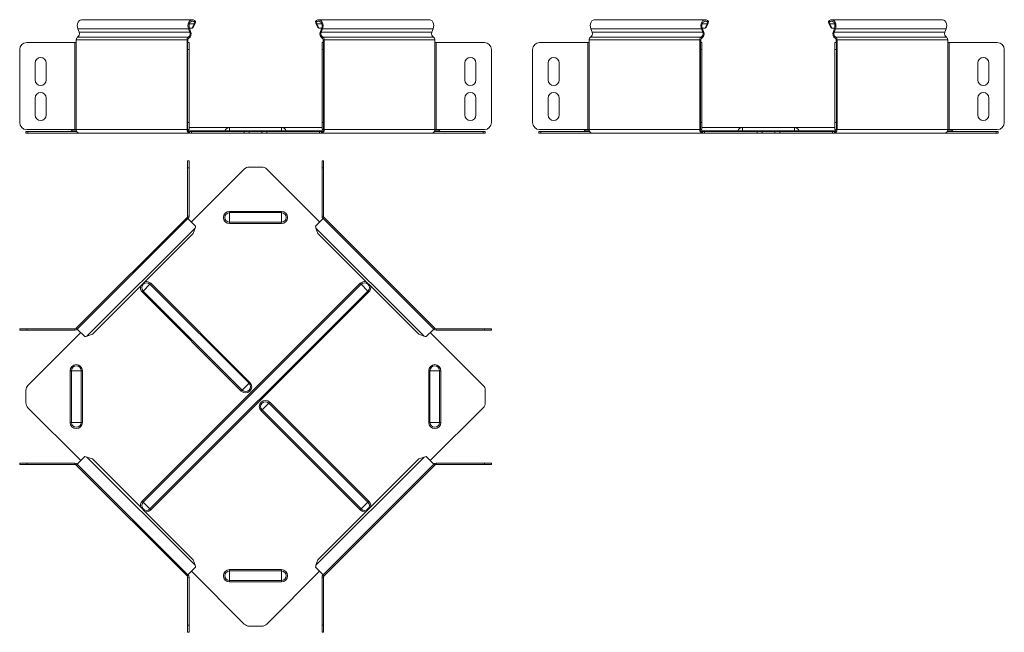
# Model space of a CAD drawing. Header units: millimetres. Extents: x -229 to 1462, y -7545 to 292.
# Tile 7 of 8: x -183 to 520, y -557 to -119. Entities that reach past the tile are written whole.
import ezdxf

# ---------------------------------------------------------------- set-up
doc = ezdxf.new("R2010")
doc.units = ezdxf.units.MM

msp = doc.modelspace()

# ---------------------------------------------------------------- linework, layer by layer
at = {"color": 7, "linetype": 'Continuous', "lineweight": 15}
for p, q in [((-59.82, -119.12), (-138.86, -119.12)), ((109.31, -119.12), (30.28, -119.12)), ((306.45, -119.12), (227.41, -119.12)), ((475.58, -119.12), (396.55, -119.12)), ((-141.66, -125.73), (-140.76, -128.12)), ((-61.73, -128.12), (-62.63, -125.73)), ((-59.94, -125.23), (-62.02, -125.23)), ((-61.11, -127.65), (-62.01, -125.26)), ((-58.56, -121.97), (-59.94, -125.23)), ((-59.32, -124.76), (-59.94, -125.23)), ((-57.93, -121.5), (-59.32, -124.76)), ((-58.56, -121.97), (-57.93, -121.5)), ((-57.64, -120.34), (-58.13, -121.07)), ((28.09, -120.34), (28.58, -121.07)), ((29.01, -121.97), (28.39, -121.5)), ((29.77, -124.76), (28.39, -121.5)), ((30.4, -125.23), (29.01, -121.97)), ((30.4, -125.23), (29.77, -124.76)), ((32.47, -125.23), (30.4, -125.23)), ((32.46, -125.26), (31.56, -127.65)), ((33.09, -125.73), (32.19, -128.12)), ((111.22, -128.12), (112.12, -125.73)), ((225.5, -128.12), (224.61, -125.73)), ((303.64, -125.73), (304.54, -128.12)), ((304.25, -125.23), (306.33, -125.23)), ((304.26, -125.26), (305.16, -127.65)), ((306.33, -125.23), (307.71, -121.97)), ((306.33, -125.23), (306.95, -124.76)), ((306.95, -124.76), (308.34, -121.5)), ((307.71, -121.97), (308.34, -121.5)), ((308.63, -120.34), (308.14, -121.07)), ((394.36, -120.34), (394.85, -121.07)), ((395.28, -121.97), (394.66, -121.5)), ((396.04, -124.76), (394.66, -121.5)), ((396.67, -125.23), (395.28, -121.97)), ((396.67, -125.23), (396.04, -124.76)), ((398.74, -125.23), (396.67, -125.23)), ((398.73, -125.26), (397.83, -127.65)), ((399.35, -125.73), (398.46, -128.12)), ((477.49, -128.12), (478.39, -125.73)), ((-142.74, -133.42), (-142.74, -135.42)), ((-63.71, -135.42), (-63.71, -133.42)), ((-63.01, -135.42), (-63.01, -133.42)), ((33.46, -133.42), (33.46, -135.42)), ((34.17, -133.42), (34.17, -135.42)), ((113.2, -135.42), (113.2, -133.42)), ((223.52, -135.42), (223.52, -133.42)), ((302.56, -133.42), (302.56, -135.42)), ((303.26, -133.42), (303.26, -135.42)), ((399.73, -133.42), (399.73, -135.42)), ((400.44, -133.42), (400.44, -135.42)), ((479.47, -135.42), (479.47, -133.42)), ((-183.18, -192.62), (-183.18, -140.42)), ((-178.18, -135.42), (-143.81, -135.42)), ((-143.81, -135.42), (-142.74, -135.42)), ((-63.71, -135.42), (-63.27, -135.42)), ((-63.27, -135.42), (-62.27, -135.42)), ((-63.27, -140.42), (-63.27, -135.42)), ((-63.27, -140.42), (-63.27, -192.62)), ((-62.27, -135.42), (-62.27, -140.42)), ((-62.27, -140.42), (-62.27, -192.62)), ((32.73, -135.42), (33.73, -135.42)), ((32.73, -140.42), (32.73, -135.42)), ((32.73, -192.62), (32.73, -140.42)), ((33.73, -135.42), (33.73, -140.42)), ((33.73, -135.42), (34.17, -135.42)), ((33.73, -192.62), (33.73, -140.42)), ((113.2, -135.42), (114.26, -135.42)), ((114.26, -135.42), (148.64, -135.42)), ((153.64, -140.42), (153.64, -192.62)), ((183.09, -140.42), (183.09, -192.62)), ((222.46, -135.42), (188.09, -135.42)), ((223.52, -135.42), (222.46, -135.42)), ((303, -135.42), (302.56, -135.42)), ((303, -135.42), (303, -140.42)), ((304, -135.42), (303, -135.42)), ((303, -192.62), (303, -140.42)), ((304, -140.42), (304, -135.42)), ((304, -192.62), (304, -140.42)), ((399, -135.42), (400, -135.42)), ((399, -140.42), (399, -135.42)), ((399, -192.62), (399, -140.42)), ((400, -135.42), (400, -140.42)), ((400, -135.42), (400.44, -135.42)), ((400, -192.62), (400, -140.42)), ((479.47, -135.42), (480.53, -135.42)), ((480.53, -135.42), (514.91, -135.42)), ((519.91, -140.42), (519.91, -192.62)), ((-172.18, -150.12), (-172.18, -162.12)), ((-164.18, -162.12), (-164.18, -150.12)), ((134.64, -150.12), (134.64, -162.12)), ((142.64, -162.12), (142.64, -150.12)), ((194.09, -162.12), (194.09, -150.12)), ((202.09, -150.12), (202.09, -162.12)), ((500.91, -150.12), (500.91, -162.12)), ((508.91, -162.12), (508.91, -150.12)), ((-172.18, -175.12), (-172.18, -187.12)), ((-164.18, -187.12), (-164.18, -175.12)), ((134.64, -175.12), (134.64, -187.12)), ((142.64, -187.12), (142.64, -175.12)), ((194.09, -187.12), (194.09, -175.12)), ((202.09, -175.12), (202.09, -187.12)), ((500.91, -175.12), (500.91, -187.12)), ((508.91, -187.12), (508.91, -175.12)), ((-63.27, -197.62), (-63.27, -192.62)), ((-62.27, -192.62), (-62.27, -197.62)), ((-33.27, -196.12), (-62.27, -196.12)), ((3.73, -196.12), (-33.27, -196.12)), ((32.73, -196.12), (3.73, -196.12)), ((32.73, -197.62), (32.73, -192.62)), ((33.73, -192.62), (33.73, -197.62)), ((303, -192.62), (303, -197.62)), ((304, -197.62), (304, -192.62)), ((333, -196.12), (304, -196.12)), ((370, -196.12), (333, -196.12)), ((399, -196.12), (370, -196.12)), ((399, -197.62), (399, -192.62)), ((400, -192.62), (400, -197.62)), ((-178.77, -200.12), (-178.77, -199.12)), ((-178.77, -199.12), (-177.31, -199.12)), ((-177.31, -200.12), (-178.77, -200.12)), ((-143.81, -197.62), (-178.18, -197.62)), ((-177.31, -199.12), (-142.39, -199.12)), ((-177.31, -200.12), (-140.98, -200.12)), ((-145.74, -197.62), (-146.21, -198.47)), ((-142.74, -197.62), (-143.81, -197.62)), ((-140.98, -200.12), (-61.94, -200.12)), ((-63.27, -197.62), (-63.71, -197.62)), ((-62.27, -197.62), (-63.27, -197.62)), ((-61.94, -199.12), (-60.53, -199.12)), ((-61.94, -200.12), (-60.53, -200.12)), ((-60.53, -199.12), (-60.53, -200.12)), ((-60.53, -199.12), (-22.78, -199.12)), ((-60.53, -200.12), (-22.78, -200.12)), ((-22.78, -199.12), (-19.25, -199.12)), ((-19.25, -200.12), (-22.78, -200.12)), ((-19.25, -199.12), (-10.3, -199.12)), ((-19.25, -200.12), (-10.3, -200.12)), ((-10.3, -199.12), (-6.76, -199.12)), ((-6.76, -200.12), (-10.3, -200.12)), ((-6.76, -199.12), (30.98, -199.12)), ((-6.76, -200.12), (30.98, -200.12)), ((30.98, -199.12), (30.98, -200.12)), ((30.98, -199.12), (32.4, -199.12)), ((30.98, -200.12), (32.4, -200.12)), ((32.4, -200.12), (111.43, -200.12)), ((33.73, -197.62), (32.73, -197.62)), ((34.17, -197.62), (33.73, -197.62)), ((111.43, -200.12), (147.76, -200.12)), ((112.85, -199.12), (147.76, -199.12)), ((114.26, -197.62), (113.2, -197.62)), ((148.64, -197.62), (114.26, -197.62)), ((116.19, -197.62), (116.66, -198.47)), ((147.76, -199.12), (149.23, -199.12)), ((149.23, -200.12), (147.76, -200.12)), ((149.23, -199.12), (149.23, -200.12)), ((187.5, -199.12), (187.5, -200.12)), ((188.96, -199.12), (187.5, -199.12)), ((187.5, -200.12), (188.96, -200.12)), ((188.09, -197.62), (222.46, -197.62)), ((223.88, -199.12), (188.96, -199.12)), ((225.29, -200.12), (188.96, -200.12)), ((220.53, -197.62), (220.06, -198.47)), ((222.46, -197.62), (223.52, -197.62)), ((304.33, -200.12), (225.29, -200.12)), ((302.56, -197.62), (303, -197.62)), ((303, -197.62), (304, -197.62)), ((305.74, -199.12), (304.33, -199.12)), ((305.74, -200.12), (304.33, -200.12)), ((305.74, -199.12), (305.74, -200.12)), ((343.49, -199.12), (305.74, -199.12)), ((343.49, -200.12), (305.74, -200.12)), ((347.02, -199.12), (343.49, -199.12)), ((343.49, -200.12), (347.02, -200.12)), ((347.02, -199.12), (355.97, -199.12)), ((347.02, -200.12), (355.97, -200.12)), ((355.97, -199.12), (359.51, -199.12)), ((359.51, -200.12), (355.97, -200.12)), ((359.51, -199.12), (397.25, -199.12)), ((359.51, -200.12), (397.25, -200.12)), ((397.25, -199.12), (397.25, -200.12)), ((397.25, -199.12), (398.67, -199.12)), ((397.25, -200.12), (398.67, -200.12)), ((398.67, -200.12), (477.7, -200.12)), ((400, -197.62), (399, -197.62)), ((400.44, -197.62), (400, -197.62)), ((477.7, -200.12), (514.03, -200.12)), ((479.12, -199.12), (514.03, -199.12)), ((480.53, -197.62), (479.47, -197.62)), ((514.91, -197.62), (480.53, -197.62)), ((482.46, -197.62), (482.93, -198.47)), ((514.03, -199.12), (515.5, -199.12)), ((515.5, -200.12), (514.03, -200.12)), ((515.5, -199.12), (515.5, -200.12)), ((-62.27, -220.01), (-63.27, -220.01)), ((-63.27, -220.01), (-63.27, -225.01)), ((-62.27, -225.01), (-62.27, -220.01)), ((-19.25, -224.43), (-10.3, -224.43)), ((33.73, -220.01), (32.73, -220.01)), ((32.73, -220.01), (32.73, -225.01)), ((33.73, -225.01), (33.73, -220.01)), ((-63.27, -259.39), (-63.27, -225.01)), ((-62.27, -259.39), (-62.27, -225.01)), ((-60.53, -263.64), (-22.78, -225.89)), ((-6.76, -225.89), (30.98, -263.64)), ((32.73, -225.01), (32.73, -259.39)), ((33.73, -225.01), (33.73, -259.39)), ((-63.71, -260.45), (-142.74, -339.49)), ((-63.01, -261.16), (-142.04, -340.19)), ((-63.01, -261.16), (-63.71, -260.45)), ((-57.64, -266.53), (-63.01, -261.16)), ((33.46, -261.16), (28.09, -266.53)), ((34.17, -260.45), (33.25, -261.37)), ((112.49, -340.19), (33.46, -261.16)), ((113.2, -339.49), (34.17, -260.45)), ((-59.32, -271.92), (-131.28, -343.88)), ((-57.93, -268.07), (-59.32, -271.92)), ((29.77, -271.92), (28.39, -268.07)), ((101.74, -343.88), (29.77, -271.92)), ((-183.18, -339.93), (-183.18, -340.93)), ((-178.18, -339.93), (-183.18, -339.93)), ((-183.18, -340.93), (-178.18, -340.93)), ((-178.18, -339.93), (-143.81, -339.93)), ((-178.18, -340.93), (-143.81, -340.93)), ((-177.31, -380.41), (-139.56, -342.67)), ((-142.74, -339.49), (-142.04, -340.19)), ((-142.04, -340.19), (-136.67, -345.56)), ((-131.28, -343.88), (-135.13, -345.26)), ((105.58, -345.26), (101.74, -343.88)), ((107.13, -345.56), (112.49, -340.19)), ((110.02, -342.67), (147.76, -380.41)), ((112.49, -340.19), (113.2, -339.49)), ((114.26, -339.93), (148.64, -339.93)), ((114.26, -340.93), (148.64, -340.93)), ((153.64, -339.93), (148.64, -339.93)), ((148.64, -340.93), (153.64, -340.93)), ((153.64, -340.93), (153.64, -339.93)), ((-178.77, -383.95), (-178.77, -392.9)), ((149.23, -392.9), (149.23, -383.95)), ((-177.31, -396.44), (-139.56, -434.18)), ((110.02, -434.18), (147.76, -396.44)), ((-142.04, -436.66), (-136.67, -431.29)), ((-131.28, -432.97), (-135.13, -431.59)), ((-59.32, -504.93), (-131.28, -432.97)), ((101.74, -432.97), (29.77, -504.93)), ((105.58, -431.59), (101.74, -432.97)), ((107.13, -431.29), (112.49, -436.66)), ((-183.18, -436.93), (-183.18, -435.93)), ((-183.18, -435.93), (-178.18, -435.93)), ((-178.18, -436.93), (-183.18, -436.93)), ((-178.18, -435.93), (-143.81, -435.93)), ((-178.18, -436.93), (-143.81, -436.93)), ((-142.74, -437.37), (-142.04, -436.66)), ((-63.71, -516.4), (-142.74, -437.37)), ((-142.04, -436.66), (-63.01, -515.69)), ((33.46, -515.69), (112.49, -436.66)), ((113.2, -437.37), (34.17, -516.4)), ((112.49, -436.66), (113.2, -437.37)), ((114.26, -435.93), (148.64, -435.93)), ((114.26, -436.93), (148.64, -436.93)), ((148.64, -435.93), (153.64, -435.93)), ((153.64, -436.93), (148.64, -436.93)), ((153.64, -435.93), (153.64, -436.93)), ((-57.93, -508.78), (-59.32, -504.93)), ((29.77, -504.93), (28.39, -508.78)), ((-57.64, -510.33), (-63.01, -515.69)), ((-60.53, -513.22), (-22.78, -550.96)), ((-6.76, -550.96), (30.98, -513.22)), ((33.46, -515.69), (28.09, -510.33)), ((-63.01, -515.69), (-63.71, -516.4)), ((-63.27, -517.46), (-63.27, -551.84)), ((-62.27, -517.46), (-62.27, -551.84)), ((32.73, -551.84), (32.73, -517.46)), ((34.17, -516.4), (33.25, -515.48)), ((33.73, -551.84), (33.73, -517.46)), ((-63.27, -556.84), (-63.27, -551.84)), ((-62.27, -551.84), (-62.27, -556.84)), ((-19.25, -552.43), (-10.3, -552.43)), ((32.73, -556.84), (32.73, -551.84)), ((33.73, -551.84), (33.73, -556.84)), ((-62.27, -556.84), (-63.27, -556.84)), ((33.73, -556.84), (32.73, -556.84))]:
    msp.add_line(p, q, dxfattribs=at)
at = {"color": 7, "linetype": 'Continuous', "lineweight": 0}
for p, q in [((-62.63, -125.73), (-141.66, -125.73)), ((-62.63, -125.73), (-62.01, -125.26)), ((-58.56, -121.97), (-62.01, -121.97)), ((32.46, -121.97), (29.01, -121.97)), ((33.09, -125.73), (32.46, -125.26)), ((112.12, -125.73), (33.09, -125.73)), ((224.61, -125.73), (303.64, -125.73)), ((303.64, -125.73), (304.26, -125.26)), ((304.26, -121.97), (307.71, -121.97)), ((398.73, -121.97), (395.28, -121.97)), ((399.35, -125.73), (398.73, -125.26)), ((478.39, -125.73), (399.35, -125.73)), ((-63.71, -133.42), (-142.74, -133.42)), ((-62.8, -131.69), (-141.83, -131.69)), ((-61.73, -128.12), (-140.76, -128.12)), ((-63.71, -133.42), (-63.01, -133.42)), ((-62.8, -131.69), (-62.6, -132.65)), ((-61.73, -128.12), (-61.11, -127.65)), ((32.19, -128.12), (31.56, -127.65)), ((111.22, -128.12), (32.19, -128.12)), ((33.25, -131.69), (33.05, -132.65)), ((112.28, -131.69), (33.25, -131.69)), ((34.17, -133.42), (33.46, -133.42)), ((113.2, -133.42), (34.17, -133.42)), ((223.52, -133.42), (302.56, -133.42)), ((224.44, -131.69), (303.47, -131.69)), ((225.5, -128.12), (304.54, -128.12)), ((302.56, -133.42), (303.26, -133.42)), ((303.47, -131.69), (303.67, -132.65)), ((304.54, -128.12), (305.16, -127.65)), ((398.46, -128.12), (397.83, -127.65)), ((477.49, -128.12), (398.46, -128.12)), ((399.52, -131.69), (399.32, -132.65)), ((478.55, -131.69), (399.52, -131.69)), ((400.44, -133.42), (399.73, -133.42)), ((479.47, -133.42), (400.44, -133.42)), ((-143.81, -135.42), (-143.81, -197.62)), ((-142.74, -197.62), (-142.74, -135.42)), ((-63.71, -197.62), (-63.71, -135.42)), ((-62.27, -140.42), (-63.27, -140.42)), ((33.73, -140.42), (32.73, -140.42)), ((34.17, -197.62), (34.17, -135.42)), ((113.2, -197.62), (113.2, -135.42)), ((114.26, -197.62), (114.26, -135.42)), ((222.46, -197.62), (222.46, -135.42)), ((223.52, -197.62), (223.52, -135.42)), ((302.56, -197.62), (302.56, -135.42)), ((303, -140.42), (304, -140.42)), ((400, -140.42), (399, -140.42)), ((400.44, -197.62), (400.44, -135.42)), ((479.47, -197.62), (479.47, -135.42)), ((480.53, -197.62), (480.53, -135.42)), ((-63.27, -192.62), (-62.27, -192.62)), ((-33.27, -196.12), (-33.27, -198.47)), ((3.73, -196.12), (3.73, -198.47)), ((32.73, -192.62), (33.73, -192.62)), ((304, -192.62), (303, -192.62)), ((333, -196.12), (333, -198.47)), ((370, -196.12), (370, -198.47)), ((399, -192.62), (400, -192.62)), ((-177.31, -199.12), (-177.31, -200.12)), ((-142.64, -198.47), (-146.21, -198.47)), ((-63.71, -197.62), (-142.74, -197.62)), ((-62.81, -198.47), (-36.71, -198.47)), ((-61.94, -199.12), (-61.94, -200.12)), ((-36.71, -198.47), (-33.27, -198.47)), ((-33.27, -198.47), (-33.27, -199.12)), ((3.73, -198.47), (-33.27, -198.47)), ((-22.78, -200.12), (-22.78, -199.12)), ((-19.25, -199.12), (-19.25, -200.12)), ((-10.3, -200.12), (-10.3, -199.12)), ((-6.76, -199.12), (-6.76, -200.12)), ((3.73, -198.47), (3.73, -199.12)), ((7.16, -198.47), (3.73, -198.47)), ((33.27, -198.47), (7.16, -198.47)), ((32.4, -199.12), (32.4, -200.12)), ((113.2, -197.62), (34.17, -197.62)), ((113.09, -198.47), (116.66, -198.47)), ((147.76, -200.12), (147.76, -199.12)), ((188.96, -200.12), (188.96, -199.12)), ((223.63, -198.47), (220.06, -198.47)), ((223.52, -197.62), (302.56, -197.62)), ((329.56, -198.47), (303.46, -198.47)), ((304.33, -199.12), (304.33, -200.12)), ((329.56, -198.47), (333, -198.47)), ((333, -198.47), (333, -199.12)), ((370, -198.47), (333, -198.47)), ((343.49, -199.12), (343.49, -200.12)), ((347.02, -200.12), (347.02, -199.12)), ((355.97, -200.12), (355.97, -199.12)), ((359.51, -199.12), (359.51, -200.12)), ((370, -198.47), (370, -199.12)), ((373.43, -198.47), (370, -198.47)), ((399.54, -198.47), (373.43, -198.47)), ((398.67, -199.12), (398.67, -200.12)), ((479.47, -197.62), (400.44, -197.62)), ((479.36, -198.47), (482.93, -198.47)), ((514.03, -200.12), (514.03, -199.12)), ((-63.27, -225.01), (-62.27, -225.01)), ((32.73, -225.01), (33.73, -225.01)), ((-63.27, -259.39), (-62.27, -259.39)), ((-33.27, -256.99), (-33.27, -256.06)), ((-33.27, -256.06), (3.73, -256.06)), ((-33.27, -263.86), (-33.27, -256.99)), ((-33.27, -256.99), (3.73, -256.99)), ((3.73, -256.99), (3.73, -256.06)), ((3.73, -263.86), (3.73, -256.99)), ((33.73, -259.39), (32.73, -259.39)), ((-33.27, -263.86), (3.73, -263.86)), ((-33.27, -264.79), (-33.27, -263.86)), ((-33.27, -264.79), (3.73, -264.79)), ((3.73, -264.79), (3.73, -263.86)), ((-57.93, -268.07), (-135.13, -345.26)), ((105.58, -345.26), (28.39, -268.07)), ((-95.71, -463.19), (59.99, -307.49)), ((-90.2, -308.15), (-95.05, -313)), ((-95.05, -463.85), (60.65, -308.15)), ((-89.54, -307.49), (-90.2, -308.15)), ((-19.41, -378.93), (-90.2, -308.15)), ((-18.75, -378.27), (-89.54, -307.49)), ((60.65, -308.15), (59.99, -307.49)), ((65.5, -313.01), (60.65, -308.15)), ((-95.05, -313), (-95.71, -313.66)), ((-24.93, -384.44), (-95.71, -313.66)), ((-24.27, -383.78), (-95.05, -313)), ((-90.19, -468.7), (65.5, -313.01)), ((-89.53, -469.36), (66.16, -313.67)), ((66.16, -313.67), (65.5, -313.01)), ((-178.18, -340.93), (-178.18, -339.93)), ((-143.81, -339.93), (-143.81, -340.93)), ((114.26, -339.93), (114.26, -340.93)), ((148.64, -339.93), (148.64, -340.93)), ((-146.21, -369.93), (-147.14, -369.93)), ((-147.14, -406.93), (-147.14, -369.93)), ((-139.34, -369.93), (-146.21, -369.93)), ((-146.21, -406.93), (-146.21, -369.93)), ((-139.34, -406.93), (-139.34, -369.93)), ((-138.41, -369.93), (-139.34, -369.93)), ((-138.41, -406.93), (-138.41, -369.93)), ((108.86, -369.93), (109.79, -369.93)), ((108.86, -369.93), (108.86, -406.93)), ((109.79, -369.93), (116.66, -369.93)), ((109.79, -369.93), (109.79, -406.93)), ((116.66, -369.93), (116.66, -406.93)), ((116.66, -369.93), (117.59, -369.93)), ((117.59, -369.93), (117.59, -406.93)), ((-19.41, -378.93), (-24.27, -383.78)), ((-18.75, -378.27), (-19.41, -378.93)), ((-24.27, -383.78), (-24.93, -384.44)), ((-5.28, -393.07), (-10.13, -397.92)), ((-4.62, -392.41), (-5.28, -393.07)), ((65.51, -463.85), (-5.28, -393.07)), ((66.17, -463.19), (-4.62, -392.41)), ((-10.13, -397.92), (-10.79, -398.58)), ((59.99, -469.36), (-10.79, -398.58)), ((60.65, -468.7), (-10.13, -397.92)), ((-146.21, -406.93), (-147.14, -406.93)), ((-139.34, -406.93), (-146.21, -406.93)), ((-138.41, -406.93), (-139.34, -406.93)), ((108.86, -406.93), (109.79, -406.93)), ((109.79, -406.93), (116.66, -406.93)), ((116.66, -406.93), (117.59, -406.93)), ((-57.93, -508.78), (-135.13, -431.59)), ((105.58, -431.59), (28.39, -508.78)), ((-178.18, -435.93), (-178.18, -436.93)), ((-143.81, -436.93), (-143.81, -435.93)), ((114.26, -436.93), (114.26, -435.93)), ((148.64, -436.93), (148.64, -435.93)), ((-95.05, -463.85), (-95.71, -463.19)), ((-90.19, -468.7), (-95.05, -463.85)), ((65.51, -463.85), (60.65, -468.7)), ((66.17, -463.19), (65.51, -463.85)), ((-89.53, -469.36), (-90.19, -468.7)), ((60.65, -468.7), (59.99, -469.36)), ((-33.27, -512.06), (-33.27, -512.99)), ((3.73, -512.06), (-33.27, -512.06)), ((3.73, -512.99), (-33.27, -512.99)), ((-33.27, -512.99), (-33.27, -519.86)), ((3.73, -512.06), (3.73, -512.99)), ((3.73, -512.99), (3.73, -519.86)), ((-63.27, -517.46), (-62.27, -517.46)), ((3.73, -519.86), (-33.27, -519.86)), ((-33.27, -519.86), (-33.27, -520.79)), ((3.73, -519.86), (3.73, -520.79)), ((33.73, -517.46), (32.73, -517.46)), ((3.73, -520.79), (-33.27, -520.79)), ((-63.27, -551.84), (-62.27, -551.84)), ((32.73, -551.84), (33.73, -551.84))]:
    msp.add_line(p, q, dxfattribs=at)
at = {"color": 7, "linetype": 'Continuous', "lineweight": 15, "flags": 128}
for points in [[(-141.66, -125.73), (-141.97, -124.55), (-142.03, -123.29), (-141.84, -122.05), (-141.41, -120.94), (-140.79, -120.04), (-140.01, -119.42), (-139.14, -119.13), (-138.86, -119.12)], [(-57.64, -120.34), (-58.37, -119.61), (-59.21, -119.2), (-60.11, -119.13), (-60.98, -119.42), (-61.75, -120.04), (-62.38, -120.94), (-62.81, -122.05), (-63, -123.29), (-62.94, -124.55), (-62.63, -125.73)], [(33.09, -125.73), (33.39, -124.55), (33.45, -123.29), (33.26, -122.05), (32.84, -120.94), (32.21, -120.04), (31.43, -119.42), (30.56, -119.13), (29.67, -119.2), (28.82, -119.61), (28.09, -120.34)], [(109.31, -119.12), (109.59, -119.13), (110.46, -119.42), (111.24, -120.04), (111.87, -120.94), (112.29, -122.05), (112.48, -123.29), (112.42, -124.55), (112.12, -125.73)], [(227.41, -119.12), (227.13, -119.13), (226.26, -119.42), (225.48, -120.04), (224.86, -120.94), (224.43, -122.05), (224.24, -123.29), (224.3, -124.55), (224.61, -125.73)], [(303.64, -125.73), (303.33, -124.55), (303.27, -123.29), (303.46, -122.05), (303.89, -120.94), (304.51, -120.04), (305.29, -119.42), (306.16, -119.13), (307.06, -119.2), (307.9, -119.61), (308.63, -120.34)], [(399.35, -125.73), (399.66, -124.55), (399.72, -123.29), (399.53, -122.05), (399.11, -120.94), (398.48, -120.04), (397.7, -119.42), (396.83, -119.13), (395.94, -119.2), (395.09, -119.61), (394.36, -120.34)], [(475.58, -119.12), (475.86, -119.13), (476.73, -119.42), (477.51, -120.04), (478.14, -120.94), (478.56, -122.05), (478.75, -123.29), (478.69, -124.55), (478.39, -125.73)], [(-58.13, -121.07), (-58.76, -120.45), (-59.5, -120.15), (-60.27, -120.17), (-61, -120.54), (-61.61, -121.2), (-62.05, -122.1), (-62.28, -123.14), (-62.26, -124.23), (-62.01, -125.26)], [(32.46, -125.26), (32.71, -124.23), (32.73, -123.14), (32.51, -122.1), (32.07, -121.2), (31.46, -120.54), (30.73, -120.17), (29.96, -120.15), (29.22, -120.45), (28.58, -121.07)], [(304.26, -125.26), (304.01, -124.23), (303.99, -123.14), (304.22, -122.1), (304.66, -121.2), (305.27, -120.54), (306, -120.17), (306.77, -120.15), (307.51, -120.45), (308.14, -121.07)], [(398.73, -125.26), (398.98, -124.23), (399, -123.14), (398.78, -122.1), (398.34, -121.2), (397.72, -120.54), (397, -120.17), (396.23, -120.15), (395.49, -120.45), (394.85, -121.07)]]:
    msp.add_lwpolyline(points, dxfattribs=at)
at = {"color": 7, "linetype": 'Continuous', "lineweight": 15}
for centre, radius, start, end in [((-140.93, -133.28), 1.82, 119.65294, 184.49289), ((-143.37, -129.29), 2.86, 302.66993, 24.19044), ((-61.89, -133.28), 1.82, 119.65294, 184.49289), ((-62.2, -133.36), 0.811, 119.65294, 184.49289), ((-64.34, -129.29), 2.86, 302.66993, 24.19044), ((-64.76, -129.28), 4, 302.66993, 24.19044), ((35.21, -129.28), 4, 155.80956, 237.33007), ((34.79, -129.29), 2.86, 155.80956, 237.33007), ((32.65, -133.36), 0.811, 355.50711, 60.34706), ((32.35, -133.28), 1.82, 355.50711, 60.34706), ((113.83, -129.29), 2.86, 155.80956, 237.33007), ((111.38, -133.28), 1.82, 355.50711, 60.34706), ((225.34, -133.28), 1.82, 119.65294, 184.49289), ((222.9, -129.29), 2.86, 302.66993, 24.19044), ((304.38, -133.28), 1.82, 119.65294, 184.49289), ((304.07, -133.36), 0.811, 119.65294, 184.49289), ((301.93, -129.29), 2.86, 302.66993, 24.19044), ((301.51, -129.28), 4, 302.66993, 24.19044), ((401.48, -129.28), 4, 155.80956, 237.33007), ((401.06, -129.29), 2.86, 155.80956, 237.33007), ((398.92, -133.36), 0.811, 355.50711, 60.34706), ((398.62, -133.28), 1.82, 355.50711, 60.34706), ((480.1, -129.29), 2.86, 155.80956, 237.33007), ((477.65, -133.28), 1.82, 355.50711, 60.34706), ((-178.18, -140.42), 5, 90, 180), ((148.64, -140.42), 5, 0, 90), ((188.09, -140.42), 5, 90, 180), ((514.91, -140.42), 5, 0, 90), ((-168.18, -150.12), 4, 0, 180), ((138.64, -150.12), 4, 0, 180), ((198.09, -150.12), 4, 0, 180), ((504.91, -150.12), 4, 0, 180), ((-168.18, -162.12), 4, 180, 360), ((138.64, -162.12), 4, 180, 0), ((198.09, -162.12), 4, 180, 0), ((504.91, -162.12), 4, 180, 0), ((-168.18, -175.12), 4, 0, 180), ((138.64, -175.12), 4, 0, 180), ((198.09, -175.12), 4, 0, 180), ((504.91, -175.12), 4, 0, 180), ((-168.18, -187.12), 4, 180, 360), ((138.64, -187.12), 4, 180, 360), ((198.09, -187.12), 4, 180, 0), ((504.91, -187.12), 4, 180, 0), ((-178.18, -192.62), 5, 180, 270), ((-33.27, -199.79), 3.68, 90, 158.97733), ((3.73, -199.79), 3.68, 21.02267, 90), ((148.64, -192.62), 5, 270, 0), ((188.09, -192.62), 5, 180, 270), ((333, -199.79), 3.68, 90, 158.97733), ((370, -199.79), 3.68, 21.02267, 90), ((514.91, -192.62), 5, 270, 0), ((-147.14, -198.12), 1, 270, 338.97733), ((-140.54, -197.93), 2.23, 171.95053, 258.57825), ((-61.5, -197.93), 2.23, 171.95053, 258.57825), ((-61.68, -197.8), 1.34, 171.95053, 258.57825), ((-37.64, -198.12), 1, 270, 338.97733), ((8.09, -198.12), 1, 201.02267, 270), ((31.96, -197.93), 2.23, 281.42175, 8.04947), ((32.13, -197.8), 1.34, 281.42175, 8.04947), ((110.99, -197.93), 2.23, 281.42175, 8.04947), ((117.59, -198.12), 1, 201.02267, 270), ((219.13, -198.12), 1, 270, 338.97733), ((225.73, -197.93), 2.23, 171.95053, 258.57825), ((304.77, -197.93), 2.23, 171.95053, 258.57825), ((304.59, -197.8), 1.34, 171.95053, 258.57825), ((328.63, -198.12), 1, 270, 338.97733), ((374.36, -198.12), 1, 201.02267, 270), ((398.4, -197.8), 1.34, 281.42175, 8.04947), ((398.23, -197.93), 2.23, 281.42175, 8.04947), ((477.26, -197.93), 2.23, 281.42175, 8.04947), ((483.86, -198.12), 1, 201.02267, 270), ((-19.25, -229.43), 5, 90, 135), ((-10.3, -229.43), 5, 45, 90), ((-64.77, -259.39), 1.5, 315, 0), ((-64.77, -259.39), 2.5, 315, 0), ((35.23, -259.39), 2.5, 180, 225), ((35.23, -259.39), 1.5, 180, 225), ((-143.81, -338.43), 1.5, 270, 315), ((-143.81, -338.43), 2.5, 270, 315), ((114.26, -338.43), 2.5, 225, 270), ((114.26, -338.43), 1.5, 225, 270), ((-173.77, -383.95), 5, 135, 180), ((144.23, -383.95), 5, 0, 45), ((-173.77, -392.9), 5, 180, 225), ((144.23, -392.9), 5, 315, 0), ((-143.81, -438.43), 2.5, 45, 90), ((-143.81, -438.43), 1.5, 45, 90), ((114.26, -438.43), 2.5, 90, 135), ((114.26, -438.43), 1.5, 90, 135), ((-64.77, -517.46), 1.5, 0, 45), ((-64.77, -517.46), 2.5, 0, 45), ((35.23, -517.46), 2.5, 135, 180), ((35.23, -517.46), 1.5, 135, 180), ((-19.25, -547.43), 5, 225, 270), ((-10.3, -547.43), 5, 270, 315)]:
    msp.add_arc(centre, radius, start, end, dxfattribs=at)
at = {"color": 7, "linetype": 'Continuous', "lineweight": 0}
for centre, radius, start, end in [((-33.27, -260.43), 4.37, 90, 270), ((-33.27, -260.43), 3.43, 90, 270), ((3.73, -260.43), 4.37, 270, 90), ((3.73, -260.43), 3.43, 270, 90), ((-92.62, -310.58), 3.43, 45, 225), ((-92.62, -310.58), 4.37, 45, 105.10529), ((63.08, -310.58), 4.37, 74.82627, 135), ((63.08, -310.58), 3.43, 315, 135), ((-92.62, -310.58), 4.37, 164.89471, 225), ((63.08, -310.58), 4.37, 315, 15.17373), ((-142.77, -369.93), 4.37, 0, 180), ((113.23, -369.93), 4.37, 0, 180), ((-142.77, -369.93), 3.43, 0, 180), ((113.23, -369.93), 3.43, 0, 180), ((-21.84, -381.36), 4.37, 225, 45), ((-21.84, -381.36), 3.43, 225, 45), ((-7.7, -395.5), 4.37, 45, 225), ((-7.7, -395.5), 3.43, 45, 225), ((-142.77, -406.93), 4.37, 180, 0), ((-142.77, -406.93), 3.43, 180, 0), ((113.23, -406.93), 4.37, 180, 0), ((113.23, -406.93), 3.43, 180, 0), ((-92.62, -466.28), 4.37, 135, 195.17373), ((-92.62, -466.28), 3.43, 135, 315), ((63.08, -466.28), 3.43, 225, 45), ((63.08, -466.28), 4.37, 344.89471, 45), ((-92.62, -466.28), 4.37, 254.82627, 315), ((63.08, -466.28), 4.37, 225, 285.10529), ((-33.27, -516.43), 4.37, 90, 270), ((-33.27, -516.43), 3.43, 90, 270), ((3.73, -516.43), 4.37, 270, 90), ((3.73, -516.43), 3.43, 270, 90)]:
    msp.add_arc(centre, radius, start, end, dxfattribs=at)
at = {"color": 7, "linetype": 'Continuous', "lineweight": 15}
for points in [[(-58.56, -121.97), (-58.38, -121.63), (-58.24, -121.33), (-58.13, -121.07)], [(-57.93, -121.5), (-57.79, -121.07), (-57.7, -120.68), (-57.64, -120.34)], [(28.09, -120.34), (28.15, -120.68), (28.24, -121.07), (28.39, -121.5)], [(28.58, -121.07), (28.69, -121.33), (28.83, -121.63), (29.01, -121.97)], [(307.71, -121.97), (307.89, -121.63), (308.03, -121.33), (308.14, -121.07)], [(308.63, -120.34), (308.57, -120.68), (308.48, -121.07), (308.34, -121.5)], [(394.36, -120.34), (394.42, -120.68), (394.51, -121.07), (394.66, -121.5)], [(394.85, -121.07), (394.96, -121.33), (395.1, -121.63), (395.28, -121.97)], [(-57.93, -268.07), (-57.79, -267.6), (-57.7, -267.08), (-57.64, -266.53)], [(28.09, -266.53), (28.15, -267.08), (28.24, -267.6), (28.39, -268.07)], [(-136.67, -345.56), (-136.12, -345.5), (-135.6, -345.41), (-135.13, -345.26)], [(105.58, -345.26), (106.05, -345.41), (106.57, -345.5), (107.13, -345.56)], [(-136.67, -431.29), (-136.12, -431.35), (-135.6, -431.44), (-135.13, -431.59)], [(105.58, -431.59), (106.05, -431.44), (106.57, -431.35), (107.13, -431.29)], [(-57.93, -508.78), (-57.79, -509.25), (-57.7, -509.77), (-57.64, -510.33)], [(28.09, -510.33), (28.15, -509.77), (28.24, -509.25), (28.39, -508.78)]]:
    msp.add_open_spline(points, degree=3, dxfattribs=at)

doc.saveas('drawing.dxf')
